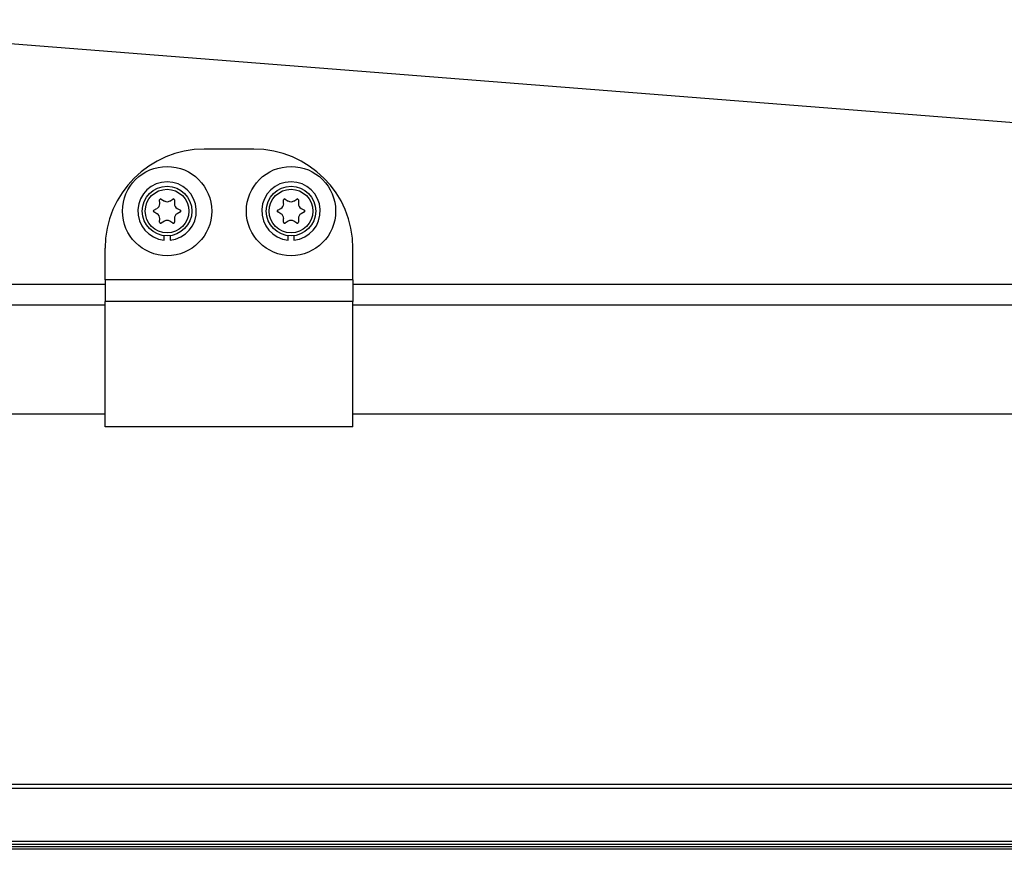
# Model space of a CAD drawing. Header units: millimetres. Extents: x -717 to 723, y -293 to 322.
# Tile 11 of 15: x 325 to 524, y 30 to 197. Entities that reach past the tile are written whole.
import ezdxf

# ---------------------------------------------------------------- set-up
doc = ezdxf.new("R2010")
doc.units = ezdxf.units.MM

# ---------------------------------------------------------------- blocks, each defined once
blk = doc.blocks.new('Rahmen_lang-bearb_-S120__3', base_point=(-623.64, 29.76))
at = {"color": 1, "linetype": 'Continuous'}
blk.add_line((665.36, 30.26), (-623.64, 30.26), dxfattribs=at)
at = {"color": 7, "linetype": 'Continuous'}
blk.add_line((665.36, 29.76), (-623.64, 29.76), dxfattribs=at)
blk = doc.blocks.new('Diffusor-S120-kpl___9', base_point=(-623.64, -268.59))
blk.add_blockref('Rahmen_lang-bearb_-S120__3', (-623.64, 29.76))
blk = doc.blocks.new('Rahmendeckel-bearb__1__17', base_point=(-588.34, 30.82))
at = {"color": 7, "linetype": 'Continuous'}
for p, q in [((629.36, 42.82), (-587.64, 42.82)), ((-588.34, 30.82), (630.05, 30.82))]:
    blk.add_line(p, q, dxfattribs=at)
at = {"color": 1, "linetype": 'Continuous'}
for p, q in [((629.36, 42.02), (-587.64, 42.02)), ((-588.34, 30.82), (630.05, 30.82)), ((-588.33, 31.42), (630.04, 31.42))]:
    blk.add_line(p, q, dxfattribs=at)
blk = doc.blocks.new('Gehaeuse-kpl_-S120__37', base_point=(-650.34, -292.59))
blk.add_blockref('Rahmendeckel-bearb__1__17', (-588.34, 30.82))
blk = doc.blocks.new('Federring_DIN128-A6-8__42', base_point=(349.29, 152.61))
at = {"color": 7, "linetype": 'Continuous'}
for p, q in [((354.59, 152.61), (354.59, 153.61)), ((355.79, 153.61), (355.79, 152.61))]:
    blk.add_line(p, q, dxfattribs=at)
blk.add_arc((355.19, 158.48), 5.9, 275.8368, 264.1632, dxfattribs=at)
blk = doc.blocks.new('05_02357_P_Scheibe_DIN9021_6_4-140HV_1_1_1_1_1_1__44', base_point=(346.19, 149.48))
at = {"color": 7, "linetype": 'Continuous'}
blk.add_circle((355.19, 158.48), 9, dxfattribs=at)
blk = doc.blocks.new('05_02357_P_Scheibe_DIN9021_6_4-140HV_1_1_1_1_1_1_1__45', base_point=(371.19, 149.48))
at = {"color": 7, "linetype": 'Continuous'}
blk.add_circle((380.19, 158.48), 9, dxfattribs=at)
blk = doc.blocks.new('Zylinderschraube-5__46', base_point=(350.19, 153.48))
at = {"color": 7, "linetype": 'Continuous'}
for p, q in [((354, 160.91), (354.64, 160.51)), ((355.74, 160.51), (356.37, 160.91)), ((352.5, 158.67), (353.15, 159.02)), ((353.7, 159.98), (353.68, 160.72)), ((356.69, 160.72), (356.67, 159.98)), ((357.22, 159.02), (357.88, 158.67)), ((353.15, 157.95), (352.5, 158.3)), ((353.68, 156.25), (353.7, 156.99)), ((356.67, 156.99), (356.69, 156.25)), ((357.88, 158.3), (357.22, 157.95)), ((354.64, 156.45), (354, 156.06)), ((356.37, 156.06), (355.74, 156.45))]:
    blk.add_line(p, q, dxfattribs=at)
blk.add_circle((355.19, 158.48), 5, dxfattribs=at)
at = {"color": 1, "linetype": 'Continuous'}
blk.add_circle((355.19, 158.48), 4.4, dxfattribs=at)
at = {"color": 7, "linetype": 'Continuous'}
for centre, radius, start, end in [((353.89, 160.73), 0.21, 58.3195, 181.6805), ((356.48, 160.73), 0.21, 358.3195, 121.6805), ((352.66, 159.94), 1.05, 298.3195, 1.6805), ((355.19, 161.41), 1.05, 238.3195, 301.6805), ((357.72, 159.94), 1.05, 178.3195, 241.6805), ((352.6, 158.48), 0.21, 118.3195, 241.6805), ((352.66, 157.02), 1.05, 358.3195, 61.6805), ((357.72, 157.02), 1.05, 118.3195, 181.6805), ((357.78, 158.48), 0.21, 298.3195, 61.6805), ((353.89, 156.24), 0.21, 178.3195, 301.6805), ((355.19, 155.56), 1.05, 58.3195, 121.6805), ((356.48, 156.24), 0.21, 238.3195, 1.6805)]:
    blk.add_arc(centre, radius, start, end, dxfattribs=at)
blk = doc.blocks.new('Zylinderschraube-6__47', base_point=(375.19, 153.48))
at = {"color": 7, "linetype": 'Continuous'}
for p, q in [((379, 160.91), (379.64, 160.51)), ((380.74, 160.51), (381.37, 160.91)), ((377.5, 158.67), (378.15, 159.02)), ((378.7, 159.98), (378.68, 160.72)), ((381.69, 160.72), (381.67, 159.98)), ((382.22, 159.02), (382.88, 158.67)), ((378.15, 157.95), (377.5, 158.3)), ((378.68, 156.25), (378.7, 156.99)), ((381.67, 156.99), (381.69, 156.25)), ((382.88, 158.3), (382.22, 157.95)), ((379.64, 156.45), (379, 156.06)), ((381.37, 156.06), (380.74, 156.45))]:
    blk.add_line(p, q, dxfattribs=at)
blk.add_circle((380.19, 158.48), 5, dxfattribs=at)
at = {"color": 1, "linetype": 'Continuous'}
blk.add_circle((380.19, 158.48), 4.4, dxfattribs=at)
at = {"color": 7, "linetype": 'Continuous'}
for centre, radius, start, end in [((378.89, 160.73), 0.21, 58.3195, 181.6805), ((381.48, 160.73), 0.21, 358.3195, 121.6805), ((377.66, 159.94), 1.05, 298.3195, 1.6805), ((380.19, 161.41), 1.05, 238.3195, 301.6805), ((382.72, 159.94), 1.05, 178.3195, 241.6805), ((377.6, 158.48), 0.21, 118.3195, 241.6805), ((377.66, 157.02), 1.05, 358.3195, 61.6805), ((382.72, 157.02), 1.05, 118.3195, 181.6805), ((382.78, 158.48), 0.21, 298.3195, 61.6805), ((378.89, 156.24), 0.21, 178.3195, 301.6805), ((380.19, 155.56), 1.05, 58.3195, 121.6805), ((381.48, 156.24), 0.21, 238.3195, 1.6805)]:
    blk.add_arc(centre, radius, start, end, dxfattribs=at)
blk = doc.blocks.new('Federring_DIN128-A6__48', base_point=(374.29, 152.61))
at = {"color": 7, "linetype": 'Continuous'}
for p, q in [((379.59, 152.61), (379.59, 153.61)), ((380.79, 153.61), (380.79, 152.61))]:
    blk.add_line(p, q, dxfattribs=at)
blk.add_arc((380.19, 158.48), 5.9, 275.8368, 264.1632, dxfattribs=at)
blk = doc.blocks.new('Steg-2__52', base_point=(-54.81, 143.67))
at = {"color": 7, "linetype": 'Continuous'}
for p, q in [((262.19, 197.08), (595.15, 170.88)), ((342.69, 143.67), (105.8, 143.67)), ((623.59, 143.67), (392.69, 143.67))]:
    blk.add_line(p, q, dxfattribs=at)
blk = doc.blocks.new('Verstärkung-Brücke__56', base_point=(-586.22, 143.67))
blk.add_blockref('Steg-2__52', (-54.81, 143.67))
blk = doc.blocks.new('Tragrohr_drehen__60', base_point=(70.19, -146.49))
at = {"color": 7, "linetype": 'Continuous'}
for p, q in [((342.69, 139.49), (70.19, 139.49)), ((621.69, 139.49), (392.69, 139.49)), ((342.69, 117.49), (70.19, 117.49)), ((621.69, 117.49), (392.69, 117.49))]:
    blk.add_line(p, q, dxfattribs=at)
blk = doc.blocks.new('Rohrschelle-2__61', base_point=(342.69, 114.94))
at = {"color": 7, "linetype": 'Continuous'}
for p, q in [((372.69, 170.99), (362.69, 170.99)), ((342.69, 144.59), (342.69, 150.99)), ((392.69, 144.59), (392.69, 150.99)), ((342.69, 144.59), (342.69, 140.25)), ((392.69, 144.59), (392.69, 140.25)), ((342.69, 114.94), (342.69, 140.25)), ((392.69, 114.94), (392.69, 140.25)), ((392.69, 114.94), (342.69, 114.94))]:
    blk.add_line(p, q, dxfattribs=at)
at = {"color": 1, "linetype": 'Continuous'}
for p, q in [((392.69, 144.59), (342.69, 144.59)), ((392.69, 140.25), (342.69, 140.25))]:
    blk.add_line(p, q, dxfattribs=at)
at = {"color": 7, "linetype": 'Continuous'}
for centre, start, end in [((362.69, 150.99), 90, 180), ((372.69, 150.99), 0, 90)]:
    blk.add_arc(centre, 20, start, end, dxfattribs=at)
blk = doc.blocks.new('Träger-drehen__64', base_point=(70.19, -146.49))
for name, p in [('Rohrschelle-2__61', (342.69, 114.94)), ('Tragrohr_drehen__60', (70.19, -146.49))]:
    blk.add_blockref(name, p)
blk = doc.blocks.new('Haltebügel-P_O_-S120__95', base_point=(-716.96, -204.14))
for name, p in [('Verstärkung-Brücke__56', (-586.22, 143.67)), ('Träger-drehen__64', (70.19, -146.49)), ('05_02357_P_Scheibe_DIN9021_6_4-140HV_1_1_1_1_1_1__44', (346.19, 149.48)), ('05_02357_P_Scheibe_DIN9021_6_4-140HV_1_1_1_1_1_1_1__45', (371.19, 149.48)), ('Federring_DIN128-A6-8__42', (349.29, 152.61)), ('Zylinderschraube-5__46', (350.19, 153.48)), ('Federring_DIN128-A6__48', (374.29, 152.61)), ('Zylinderschraube-6__47', (375.19, 153.48))]:
    blk.add_blockref(name, p)
blk = doc.blocks.new('S120_1__96', base_point=(-716.96, -292.59))
for name, p in [('Haltebügel-P_O_-S120__95', (-716.96, -204.14)), ('Gehaeuse-kpl_-S120__37', (-650.34, -292.59)), ('Diffusor-S120-kpl___9', (-623.64, -268.59))]:
    blk.add_blockref(name, p)
blk = doc.blocks.new('Vordans2', base_point=(0, 0))
blk.add_blockref('S120_1__96', (-716.96, -292.59))

msp = doc.modelspace()

# ---------------------------------------------------------------- block references
msp.add_blockref('Vordans2', (0, 0))

doc.saveas('drawing.dxf')
